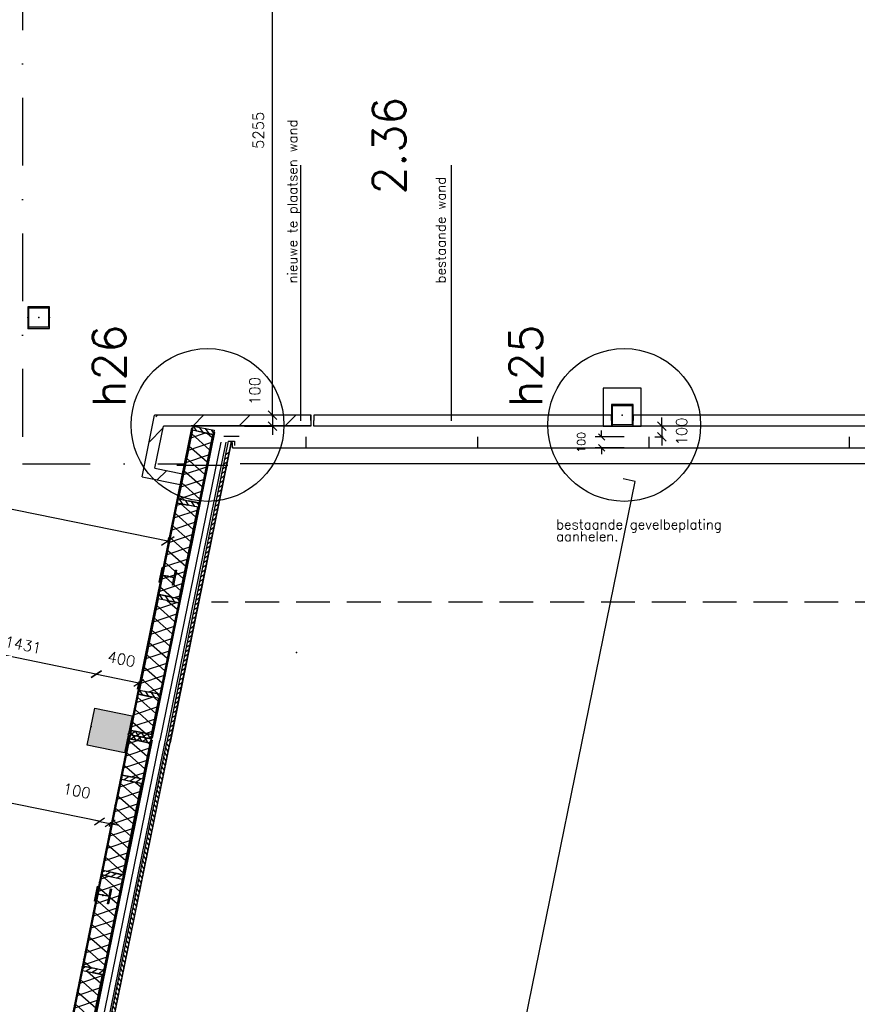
# Model space of a CAD drawing. Extents: x 7198 to 172353, y -998 to 131648.
# Tile 19 of 66: x 29808 to 37532, y 27014 to 36095. Entities that reach past the tile are written whole.
import ezdxf

# ---------------------------------------------------------------- set-up
doc = ezdxf.new("R2010")
doc.units = 0
doc.header["$LTSCALE"] = 50
doc.header["$MEASUREMENT"] = 0
doc.header["$PDSIZE"] = -1
for name, pattern in [('DASHDOT', [25, 12.5, -6.25, 0, -6.25]), ('DD1', [2.66667, 1.66667, -0.5, 0, -0.5]), ('HIDDEN', [9.375, 6.25, -3.125]), ('HIDDEN2', [0.1875, 0.125, -0.0625])]:
    doc.linetypes.add(name, pattern=pattern)
doc.layers.get('0').update_dxf_attribs({"linetype": 'CONTINUOUS'})
doc.layers.get('DEFPOINTS').update_dxf_attribs({"linetype": 'CONTINUOUS'})
for name, color, linetype in [('_BESTAAND_ONGEWIJZIGD', 8, 'CONTINUOUS'), ('_DETAILNUMMERS', 4, 'CONTINUOUS'), ('_DETAILNUMMERSTEKST', 4, 'CONTINUOUS'), ('A--01A1_ACEER', 1, 'CONTINUOUS'), ('A--A21--_F-23-', 9, 'CONTINUOUS'), ('A--A22--_F123-', 9, 'CONTINUOUS'), ('A--A25--_F-2--', 9, 'CONTINUOUS'), ('A--A28--_F-2--', 7, 'CONTINUOUS'), ('A--A28--_F12--', 7, 'CONTINUOUS'), ('A--A31--_F-2--', 9, 'CONTINUOUS'), ('A--A42--_F-23-', 9, 'CONTINUOUS'), ('A--L21--', 3, 'CONTINUOUS'), ('A--L21--_F-2--', 7, 'CONTINUOUS'), ('A--L21A1_BUITENWAND', 1, 'CONTINUOUS'), ('A--L22--_F-2--', 7, 'CONTINUOUS'), ('A--L22A2_BINNENWAND', 2, 'CONTINUOUS'), ('A--L22AC1_BINNENWAND', 1, 'HIDDEN2'), ('A--L25--', 7, 'CONTINUOUS'), ('A--L25--_F-23-', 7, 'CONTINUOUS'), ('A--L28--', 7, 'CONTINUOUS'), ('A--L28--_F-2--', 7, 'CONTINUOUS'), ('A--L28--_F12--', 7, 'CONTINUOUS'), ('A--L42--', 7, 'CONTINUOUS'), ('A--L42--_F-23-', 7, 'CONTINUOUS'), ('A--M$1A-_F123-', 1, 'CONTINUOUS'), ('A--T$1A-_F123-_RNR', 4, 'CONTINUOUS'), ('STRAMIEN', 1, 'DD1'), ('TEKST_KOZIJNMERK', 2, 'CONTINUOUS'), ('X--LR---_CP', 7, 'CONTINUOUS')]:
    doc.layers.add(name, color=color, linetype=linetype)
doc.layers.add('bruto vloeroppervlak', color=3, linetype='CONTINUOUS', plot=False)
doc.styles.add('ALFA-0_25', font='ROMANS')
doc.styles.add('B-01', font='SIMPLEX.SHX', dxfattribs={"width": 0.8, "height": 4.5})
doc.styles.add('HIEMSTRA', font='romans.shx')
doc.dimstyles.get("Standard").update_dxf_attribs({"dimscale": 40, "dimtxt": 2.5, "dimasz": 2, "dimexe": 0.3, "dimexo": 0.3, "dimgap": 2, "dimtad": 1, "dimdec": 0, "dimzin": 0, "dimdsep": 46, "dimtxsty": 'HIEMSTRA', "dimblk1": 'OBLIQUE', "dimblk2": 'OBLIQUE', "dimsah": 1, "dimcen": -0.09, "dimdle": 0.3, "dimse1": 1, "dimclrd": 2, "dimclre": 2, "dimclrt": 3, "dimadec": 0, "dimazin": 0, "dimtfac": 1, "dimtdec": 4, "dimtofl": 0, "dimtmove": 2, "dimatfit": 3, "dimldrblk": 'OBLIQUE', "dimfxl": 1, "dimtvp": 625, "dimtolj": 1, "dimtzin": 0, "dimarcsym": 0})
doc.dimstyles.new('STANDARD$0', dxfattribs={"dimscale": 50, "dimtxt": 2.5, "dimasz": 2, "dimexe": 2, "dimexo": 0, "dimgap": 2, "dimtad": 1, "dimdec": 0, "dimzin": 0, "dimdsep": 46, "dimtxsty": 'ALFA-0_25', "dimblk1": 'OBLIQUE', "dimblk2": 'OBLIQUE', "dimsah": 1, "dimcen": -3, "dimdle": 2, "dimclrd": 1, "dimclre": 1, "dimclrt": 2, "dimadec": 0, "dimazin": 0, "dimtfac": 0.666667, "dimtofl": 0, "dimtmove": 2, "dimatfit": 3, "dimldrblk": 'OBLIQUE', "dimfxl": 1, "dimtvp": 0.833333, "dimtolj": 1, "dimtzin": 0, "dimarcsym": 0})
pattern_1 = [(45, (-30994.87, -31918.16), (-212.132, 212.132), [])]
pattern_2 = [(138.49, (48.99, -9.98), (-66.275, -74.884), []), (198.49, (48.99, -9.98), (31.714, -94.838), [])]

# ---------------------------------------------------------------- blocks, each defined once
blk = doc.blocks.new('*U853')
at = {"layer": 'A--L21--', "color": 8, "linetype": 'Continuous'}
for points in [[(-50, 50), (-50, 50), (-3617.6, 50), (-3617.6, 0)], [(0, -50), (0, -50), (-3617.6, -50), (-3617.6, 0)]]:
    blk.add_lwpolyline(points, dxfattribs=at)
blk = doc.blocks.new('_OBLIQUE')
at = {"color": 0, "linetype": 'ByBlock'}
blk.add_line((-0.5, -0.5), (0.5, 0.5), dxfattribs=at)
blk = doc.blocks.new('*D61')
at = {"layer": 'A--M$1A-_F123-', "color": 2, "linetype": 'Continuous', "lineweight": -2, "transparency": 16777216}
for p, q in [((29038.1, 29979.5), (29114.8, 30355.9)), ((30526.3, 30056.2), (29100.7, 30346.6))]:
    blk.add_line(p, q, dxfattribs=at)
at = {"layer": 'DEFPOINTS', "color": 0, "linetype": 'Continuous', "transparency": 16777216}
for p in [(29112.4, 30344.2), (29035.7, 29967.7), (30437.9, 29682.1)]:
    blk.add_point(p, dxfattribs=at)
at = {"layer": 'A--M$1A-_F123-', "color": 2, "linetype": 'Continuous', "lineweight": -2, "transparency": 16777216, "xscale": 80, "yscale": 80, "zscale": 80}
for p, rotation in [((29112.4, 30344.2), 168.4862903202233), ((30514.6, 30058.6), 348.4862903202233)]:
    blk.add_blockref('_OBLIQUE', p, dxfattribs=dict(at, rotation=rotation))
at = {"layer": 'A--M$1A-_F123-', "color": 3, "linetype": 'Continuous', "transparency": 16777216, "insert": (29839.5, 30328.7), "char_height": 100, "attachment_point": 5, "rotation": 348.48629, "style": 'HIEMSTRA'}
blk.add_mtext('\\A1;1431', dxfattribs=at)
blk = doc.blocks.new('*D69')
at = {"layer": 'A--M$1A-_F123-', "color": 2, "linetype": 'Continuous', "lineweight": -2, "transparency": 16777216}
for p, q in [((28773.8, 28681.8), (28850.5, 29058.3)), ((30556, 28698.6), (28836.3, 29048.9))]:
    blk.add_line(p, q, dxfattribs=at)
at = {"layer": 'DEFPOINTS', "color": 0, "linetype": 'Continuous', "transparency": 16777216}
for p in [(28848.1, 29046.5), (28771.4, 28670.1), (30467.5, 28324.6)]:
    blk.add_point(p, dxfattribs=at)
at = {"layer": 'A--M$1A-_F123-', "color": 2, "linetype": 'Continuous', "lineweight": -2, "transparency": 16777216, "xscale": 80, "yscale": 80, "zscale": 80}
for p, rotation in [((28848.1, 29046.5), 168.4862903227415), ((30544.2, 28701), 348.4862903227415)]:
    blk.add_blockref('_OBLIQUE', p, dxfattribs=dict(at, rotation=rotation))
at = {"layer": 'A--M$1A-_F123-', "color": 3, "linetype": 'Continuous', "transparency": 16777216, "insert": (29553.2, 29148.4), "char_height": 100, "attachment_point": 5, "rotation": 348.48629, "style": 'HIEMSTRA'}
blk.add_mtext('\\A1;1731', dxfattribs=at)
blk = doc.blocks.new('Q020593-')
at = {"layer": 'A--A28--_F-2--', "color": 3, "linetype": 'Continuous'}
for points in [[(-90, 90.1), (-100, -99.9), (-100, 100.1)], [(-90, 90.1), (-100, 100.1), (100, 100.1)], [(100, 100.1), (90, 90.1), (-90, 90.1)], [(100, 100.1), (100, -99.9), (90, 90.1)], [(-90, 90.1), (-90, -89.9), (-100, -99.9)], [(100, -99.9), (90, -89.9), (90, 90.1)], [(100, -99.9), (-100, -99.9), (-90, -89.9)], [(100, -99.9), (-90, -89.9), (90, -89.9)]]:
    blk.add_solid(points, dxfattribs=at)
at = {"layer": 'A--L28--_F-2--', "color": 3, "linetype": 'Continuous'}
blk.add_lwpolyline([(-100, -99.9), (-90, -89.9), (-90, 90.1), (90, 90.1), (90, -89.9), (-90, -89.9), (-100, -99.9), (100, -99.9), (100, 100.1), (-100, 100.1)], close=True, dxfattribs=at)
at = {"layer": 'X--LR---_CP', "color": 4, "linetype": 'Continuous'}
for p in [(-100, 0.1), (0, 0), (100, 0.1)]:
    blk.add_point(p, dxfattribs=at)
blk = doc.blocks.new('*D86')
at = {"color": 2, "linetype": 'ByBlock', "transparency": 16777216}
for p, q in [((30544.2, 28701), (30465.8, 28717)), ((30544.2, 28701), (30642.2, 28681)), ((30636.4, 28652.7), (30644.6, 28692.8)), ((30642.2, 28681), (30720.6, 28665.1))]:
    blk.add_line(p, q, dxfattribs=at)
at = {"layer": 'DEFPOINTS', "color": 0, "linetype": 'ByBlock', "transparency": 16777216}
for p in [(30536, 28660.9), (30634, 28640.9), (30642.2, 28681)]:
    blk.add_point(p, dxfattribs=at)
at = {"color": 2, "linetype": 'ByBlock', "transparency": 16777216, "xscale": 80, "yscale": 80, "zscale": 80}
for p, rotation in [((30544.2, 28701), 348.4862903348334), ((30642.2, 28681), 168.4862903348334)]:
    blk.add_blockref('_OBLIQUE', p, dxfattribs=dict(at, rotation=rotation))
at = {"color": 3, "linetype": 'ByBlock', "transparency": 16777216, "insert": (30334.4, 28982.2), "char_height": 100, "attachment_point": 5, "rotation": 348.48629, "style": 'HIEMSTRA'}
blk.add_mtext('\\A1;100', dxfattribs=at)
blk = doc.blocks.new('*D89')
at = {"color": 2, "linetype": 'ByBlock', "transparency": 16777216}
for p, q in [((30502.8, 30060.9), (30906.5, 29978.7)), ((30894.5, 29919.7), (30908.9, 29990.5))]:
    blk.add_line(p, q, dxfattribs=at)
at = {"layer": 'DEFPOINTS', "color": 0, "linetype": 'ByBlock', "transparency": 16777216}
for p in [(30500.2, 29987.8), (30906.5, 29978.7), (30892.1, 29908)]:
    blk.add_point(p, dxfattribs=at)
at = {"color": 2, "linetype": 'ByBlock', "transparency": 16777216, "xscale": 80, "yscale": 80, "zscale": 80}
for p, rotation in [((30514.6, 30058.6), 168.4862903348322), ((30906.5, 29978.7), 348.4862903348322)]:
    blk.add_blockref('_OBLIQUE', p, dxfattribs=dict(at, rotation=rotation))
at = {"color": 3, "linetype": 'ByBlock', "transparency": 16777216, "insert": (30746.9, 30197), "char_height": 100, "attachment_point": 5, "rotation": 348.48629, "style": 'HIEMSTRA'}
blk.add_mtext('\\A1;400', dxfattribs=at)
blk = doc.blocks.new('*D91')
at = {"color": 2, "linetype": 'ByBlock', "transparency": 16777216}
for p, q in [((32139.1, 32446.9), (32139.1, 32526.9)), ((32139.1, 32446.9), (32139.1, 32346.9)), ((31880.6, 32346.9), (32151.1, 32346.9)), ((32139.1, 32346.9), (32139.1, 32266.9))]:
    blk.add_line(p, q, dxfattribs=at)
at = {"layer": 'DEFPOINTS', "color": 0, "linetype": 'ByBlock', "transparency": 16777216}
for p in [(31868.6, 32446.9), (31868.6, 32346.9), (32139.1, 32346.9)]:
    blk.add_point(p, dxfattribs=at)
at = {"color": 2, "linetype": 'ByBlock', "transparency": 16777216, "xscale": 80, "yscale": 80, "zscale": 80}
for p, rotation in [((32139.1, 32446.9), 270), ((32139.1, 32346.9), 90)]:
    blk.add_blockref('_OBLIQUE', p, dxfattribs=dict(at, rotation=rotation))
at = {"color": 3, "linetype": 'ByBlock', "transparency": 16777216, "insert": (31976.6, 32670), "char_height": 100, "attachment_point": 5, "rotation": 90, "style": 'HIEMSTRA'}
blk.add_mtext('\\A1;100', dxfattribs=at)
blk = doc.blocks.new('*D106')
at = {"layer": 'A--M$1A-_F123-', "color": 2, "lineweight": -2, "transparency": 16777216}
for p, q in [((24767.7, 32593.6), (31188.4, 31285.7)), ((31180.2, 31320.4), (31170.7, 31274))]:
    blk.add_line(p, q, dxfattribs=at)
at = {"layer": 'DEFPOINTS', "color": 0, "transparency": 16777216}
for p in [(24791.8, 32637.1), (31183.2, 31335.1), (31173.7, 31288.7)]:
    blk.add_point(p, dxfattribs=at)
at = {"layer": 'A--M$1A-_F123-', "color": 2, "lineweight": -2, "transparency": 16777216, "xscale": 100, "yscale": 100, "zscale": 100}
for p, rotation in [((24782.4, 32590.6), 168.4861995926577), ((31173.7, 31288.7), 348.4861995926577)]:
    blk.add_blockref('_OBLIQUE', p, dxfattribs=dict(at, rotation=rotation))
at = {"layer": 'A--M$1A-_F123-', "color": 3, "transparency": 16777216, "insert": (28010.5, 32098.9), "char_height": 125, "attachment_point": 5, "rotation": 348.4862, "style": 'HIEMSTRA'}
blk.add_mtext('\\A1;6523', dxfattribs=at)
blk = doc.blocks.new('*D107')
at = {"color": 2, "linetype": 'ByBlock', "transparency": 16777216}
for p, q in [((32210.8, 37701.9), (32127.1, 37701.9)), ((32139.1, 32434.9), (32139.1, 37713.9))]:
    blk.add_line(p, q, dxfattribs=at)
at = {"layer": 'DEFPOINTS', "color": 0, "linetype": 'ByBlock', "transparency": 16777216}
for p in [(32139.1, 37701.9), (32222.8, 37701.9), (32222.8, 32446.9)]:
    blk.add_point(p, dxfattribs=at)
at = {"color": 2, "linetype": 'ByBlock', "transparency": 16777216, "xscale": 80, "yscale": 80, "zscale": 80}
for p, rotation in [((32139.1, 37701.9), 90), ((32139.1, 32446.9), 270)]:
    blk.add_blockref('_OBLIQUE', p, dxfattribs=dict(at, rotation=rotation))
at = {"color": 3, "linetype": 'ByBlock', "transparency": 16777216, "insert": (32009.1, 35074.4), "char_height": 100, "attachment_point": 5, "rotation": 90, "style": 'HIEMSTRA'}
blk.add_mtext('\\A1;5255', dxfattribs=at)
blk = doc.blocks.new('*U805')
at = {"layer": 'A--A22--_F123-', "linetype": 'Continuous'}
h = blk.add_hatch(dxfattribs=at)
h.set_pattern_fill('ALFALINE', color=256, scale=300, style=0)
h.set_pattern_definition([(45, (-32491, -32396.92), (-212.132, 212.132), [])])
h.paths.add_polyline_path([(0, 0), (0, -50), (-1357.8, -50), (-1398.6, 0), (-1439.4, 50), (0, 50)])
at = {"layer": 'A--L22--_F-2--', "color": 3, "linetype": 'Continuous'}
for points in [[(0, 0), (0, 50), (-1439.4, 50), (-1439.4, 50)], [(0, 0), (0, -50), (-1357.8, -50), (-1357.8, -50)]]:
    blk.add_lwpolyline(points, dxfattribs=at)
blk = doc.blocks.new('*U804')
at = {"layer": 'A--A22--_F123-', "linetype": 'Continuous'}
h = blk.add_hatch(dxfattribs=at)
h.set_pattern_fill('ALFALINE', color=256, scale=300, style=0)
h.set_pattern_definition(pattern_1)
h.paths.add_polyline_path([(0, 0), (-59, -39), (56.7, 528.8), (97.5, 478.8), (138.4, 428.8), (59, 39)])
at = {"layer": 'A--L22--_F-2--', "color": 3, "linetype": 'Continuous'}
for points in [[(-59, -39), (-59, -39), (56.7, 528.8), (56.7, 528.8)], [(59, 39), (59, 39), (138.4, 428.8), (138.4, 428.8)]]:
    blk.add_lwpolyline(points, dxfattribs=at)
blk = doc.blocks.new('*U791')
at = {"layer": 'A--L21--', "color": 8, "linetype": 'Continuous'}
for points in [[(0, 0), (0, 50), (-2745.6, 50), (-2745.6, 0)], [(0, 0), (0, -50), (-2745.6, -50), (-2745.6, 0)]]:
    blk.add_lwpolyline(points, dxfattribs=at)
blk = doc.blocks.new('Q020437-')
at = {"layer": 'A--A28--_F12--', "color": 8}
for points in [[(-175, -175), (-175, 175), (175, 175)], [(-175, -175), (175, 175), (175, -175)]]:
    blk.add_solid(points, dxfattribs=at)
at = {"layer": 'A--L28--_F12--', "color": 3, "linetype": 'Continuous'}
blk.add_lwpolyline([(-175, -175), (-175, 175), (175, 175), (175, -175)], close=True, dxfattribs=at)
at = {"layer": 'X--LR---_CP'}
for p in [(-175, 0), (-175, 0), (175, 0)]:
    blk.add_point(p, dxfattribs=at)
blk = doc.blocks.new('*D163')
at = {"color": 2, "linetype": 'ByBlock', "transparency": 16777216}
for p, q in [((35730.4, 32346.8), (35730.4, 32426.8)), ((35730.4, 32346.8), (35730.4, 32246.9)), ((35665.3, 32246.9), (35742.4, 32246.9)), ((35730.4, 32246.9), (35730.4, 32166.9))]:
    blk.add_line(p, q, dxfattribs=at)
at = {"layer": 'DEFPOINTS', "color": 0, "linetype": 'ByBlock', "transparency": 16777216}
for p in [(35653.3, 32346.8), (35653.3, 32246.9), (35730.4, 32246.9)]:
    blk.add_point(p, dxfattribs=at)
at = {"color": 2, "linetype": 'ByBlock', "transparency": 16777216, "xscale": 80, "yscale": 80, "zscale": 80}
for p, rotation in [((35730.4, 32346.8), 270), ((35730.4, 32246.9), 90)]:
    blk.add_blockref('_OBLIQUE', p, dxfattribs=dict(at, rotation=rotation))
at = {"color": 3, "linetype": 'ByBlock', "transparency": 16777216, "insert": (35912.4, 32296.8), "char_height": 100, "attachment_point": 5, "rotation": 90, "style": 'HIEMSTRA'}
blk.add_mtext('\\A1;100', dxfattribs=at)
blk = doc.blocks.new('Q020490-')
at = {"layer": 'A--A28--_F-2--', "color": 3, "linetype": 'Continuous'}
for points in [[(-2.75, 58), (-70, 66.5), (70, 66.5)], [(-2.75, 58), (-70, 58), (-70, 66.5)], [(-2.75, 58), (70, 66.5), (70, 58)], [(2.75, -58), (-2.75, -58), (-2.75, 58)], [(-2.75, 58), (2.75, 58), (2.75, -58)], [(-2.75, 58), (70, 58), (2.75, 58)], [(70, -66.5), (-70, -58), (-2.75, -58)], [(70, -66.5), (-70, -66.5), (-70, -58)], [(2.75, -58), (70, -66.5), (-2.75, -58)], [(2.75, -58), (70, -58), (70, -66.5)]]:
    blk.add_solid(points, dxfattribs=at)
at = {"layer": 'A--L28--_F-2--', "color": 3, "linetype": 'Continuous'}
blk.add_lwpolyline([(70, -66.5), (-70, -66.5), (-70, -58), (-2.75, -58), (-2.75, 58), (-70, 58), (-70, 66.5), (70, 66.5), (70, 58), (2.75, 58), (2.75, -58), (70, -58)], close=True, dxfattribs=at)
at = {"layer": 'X--LR---_CP', "color": 2, "linetype": 'Continuous'}
for p in [(-2.75, 0), (0, 0), (2.75, 0)]:
    blk.add_point(p, dxfattribs=at)
blk = doc.blocks.new('*U727')
at = {"layer": 'A--A42--_F-23-', "linetype": 'Continuous'}
h = blk.add_hatch(dxfattribs=at)
h.set_pattern_fill('ALFALINE', color=256, scale=40, style=0)
h.set_pattern_definition([(45, (-31023.915, -29450.602), (-28.28427, 28.28427), [])])
h.paths.add_polyline_path([(0, 0), (4.9, -1), (-789.3, -3901.2), (-794.2, -3900.2), (-799.1, -3899.2), (-4.9, 1)])
at = {"layer": 'A--L42--_F-23-', "color": 2, "linetype": 'Continuous'}
for points in [[(0, 0), (-4.9, 1), (-799.1, -3899.2), (-794.2, -3900.2)], [(0, 0), (4.9, -1), (-789.3, -3901.2), (-794.2, -3900.2)]]:
    blk.add_lwpolyline(points, dxfattribs=at)
blk = doc.blocks.new('*U726')
at = {"layer": 'A--A42--_F-23-', "linetype": 'Continuous'}
h = blk.add_hatch(dxfattribs=at)
h.set_pattern_fill('ALFALINE', color=256, scale=40, style=0)
h.set_pattern_definition([(45, (-30822.028, -29491.56), (-28.28427, 28.28427), [])])
h.paths.add_polyline_path([(0, 0), (4.9, -1), (-789.3, -3900.9), (-794.2, -3899.9), (-799.1, -3898.9), (-4.9, 1)])
at = {"layer": 'A--L42--_F-23-', "color": 2, "linetype": 'Continuous'}
for points in [[(0, 0), (-4.9, 1), (-799.1, -3898.9), (-794.2, -3899.9)], [(0, 0), (4.9, -1), (-789.3, -3900.9), (-794.2, -3899.9)]]:
    blk.add_lwpolyline(points, dxfattribs=at)
blk = doc.blocks.new('NH40_196')
at = {"layer": 'A--A25--_F-2--'}
h = blk.add_hatch(dxfattribs=at)
h.set_pattern_fill('ALFALINE', color=256, scale=40, style=0, pattern_type=2)
h.set_pattern_definition([(45, (-6, 0), (-28.284, 28.284), [])])
h.paths.add_polyline_path([(0, 0), (0, 196), (40, 196), (40, 0)])
at = {"layer": 'A--L25--_F-23-', "color": 2, "linetype": 'Continuous'}
blk.add_lwpolyline([(0, 0), (0, 196), (40, 196), (40, 0)], close=True, dxfattribs=at)
at = {"layer": 'X--LR---_CP'}
for p in [(0, 0), (0, 0), (40, 0)]:
    blk.add_point(p, dxfattribs=at)
blk = doc.blocks.new('*U725')
at = {"layer": 'A--A21--_F-23-', "linetype": 'Continuous'}
h = blk.add_hatch(dxfattribs=at)
h.set_pattern_fill('ALFAISO', color=256, scale=100, angle=78.49, style=0)
h.set_pattern_definition(pattern_2)
h.paths.add_polyline_path([(0, 0), (-93.1, 19), (78.5, 861.7), (171.6, 842.7), (264.7, 823.7), (93.1, -19)])
at = {"layer": 'A--L21--_F-2--', "color": 2, "linetype": 'Continuous'}
for points in [[(0, 0), (-93.1, 19), (78.5, 861.7), (171.6, 842.7)], [(0, 0), (93.1, -19), (264.7, 823.7), (171.6, 842.7)]]:
    blk.add_lwpolyline(points, dxfattribs=at)
blk = doc.blocks.new('*U724')
at = {"layer": 'A--A21--_F-23-', "linetype": 'Continuous'}
h = blk.add_hatch(dxfattribs=at)
h.set_pattern_fill('ALFAISO', color=256, scale=100, angle=258.49, style=0)
h.set_pattern_definition([(318.49, (-48.99, 9.98), (66.275, 74.884), []), (18.49, (-48.99, 9.98), (-31.714, 94.838), [])])
h.paths.add_polyline_path([(0, 0), (93.1, -19), (-78.5, -861.7), (-171.6, -842.7), (-264.7, -823.7), (-93.1, 19)])
at = {"layer": 'A--L21--_F-2--', "color": 2, "linetype": 'Continuous'}
for points in [[(0, 0), (-93.1, 19), (-264.7, -823.7), (-171.6, -842.7)], [(0, 0), (93.1, -19), (-78.5, -861.7), (-171.6, -842.7)]]:
    blk.add_lwpolyline(points, dxfattribs=at)
blk = doc.blocks.new('*U722')
at = {"layer": 'A--A21--_F-23-', "linetype": 'Continuous'}
h = blk.add_hatch(dxfattribs=at)
h.set_pattern_fill('ALFAISO', color=256, scale=100, angle=258.49567, style=0)
h.set_pattern_definition([(318.496, (-49, 9.97), (66.268, 74.89), []), (18.496, (-49, 9.97), (-31.723, 94.835), [])])
h.paths.add_polyline_path([(0, 0), (93.1, -18.9), (25.3, -352.1), (-67.8, -333.2), (-160.9, -314.2), (-93.1, 18.9)])
at = {"layer": 'A--L21--_F-2--', "color": 2, "linetype": 'Continuous'}
for points in [[(0, 0), (-93.1, 18.9), (-160.9, -314.2), (-67.8, -333.2)], [(0, 0), (93.1, -18.9), (25.3, -352.1), (-67.8, -333.2)]]:
    blk.add_lwpolyline(points, dxfattribs=at)
blk = doc.blocks.new('*U721')
at = {"layer": 'A--A21--_F-23-', "linetype": 'Continuous'}
h = blk.add_hatch(dxfattribs=at)
h.set_pattern_fill('ALFAISO', color=256, scale=100, angle=78.49, style=0)
h.set_pattern_definition(pattern_2)
h.paths.add_polyline_path([(0, 0), (-93.1, 19), (78.5, 861.7), (171.6, 842.7), (264.7, 823.7), (93.1, -19)])
at = {"layer": 'A--L21--_F-2--', "color": 2, "linetype": 'Continuous'}
for points in [[(0, 0), (-93.1, 19), (78.5, 861.7), (171.6, 842.7)], [(0, 0), (93.1, -19), (264.7, 823.7), (171.6, 842.7)]]:
    blk.add_lwpolyline(points, dxfattribs=at)
blk = doc.blocks.new('*U717')
at = {"layer": 'A--A21--_F-23-', "linetype": 'Continuous'}
h = blk.add_hatch(dxfattribs=at)
h.set_pattern_fill('ALFAISO', color=256, scale=100, angle=258.48258, style=0)
h.set_pattern_definition([(318.483, (-48.99, 9.98), (66.285, 74.875), []), (18.483, (-48.99, 9.98), (-31.702, 94.842), [])])
h.paths.add_polyline_path([(0, 0), (93.1, -19), (-35.7, -651), (-128.8, -632), (-221.9, -613.1), (-93.1, 19)])
at = {"layer": 'A--L21--_F-2--', "color": 2, "linetype": 'Continuous'}
for points in [[(0, 0), (-93.1, 19), (-221.9, -613.1), (-128.8, -632)], [(0, 0), (93.1, -19), (-35.7, -651), (-128.8, -632)]]:
    blk.add_lwpolyline(points, dxfattribs=at)
blk = doc.blocks.new('*U716')
at = {"layer": 'A--A21--_F-23-', "linetype": 'Continuous'}
h = blk.add_hatch(dxfattribs=at)
h.set_pattern_fill('ALFAISO', color=256, scale=100, angle=78.48258, style=0)
h.set_pattern_definition([(138.483, (48.99, -9.98), (-66.285, -74.875), []), (198.483, (48.99, -9.98), (31.702, -94.842), [])])
h.paths.add_polyline_path([(0, 0), (-93.1, 19), (78.6, 861.7), (171.7, 842.7), (264.8, 823.7), (93.1, -19)])
at = {"layer": 'A--L21--_F-2--', "color": 2, "linetype": 'Continuous'}
for points in [[(0, 0), (-93.1, 19), (78.6, 861.7), (171.7, 842.7)], [(0, 0), (93.1, -19), (264.8, 823.7), (171.7, 842.7)]]:
    blk.add_lwpolyline(points, dxfattribs=at)
blk = doc.blocks.new('*U715')
at = {"layer": 'A--A21--_F-23-', "linetype": 'Continuous'}
h = blk.add_hatch(dxfattribs=at)
h.set_pattern_fill('ALFAISO', color=256, scale=100, angle=78.47691, style=0)
h.set_pattern_definition([(138.477, (48.99, -9.99), (-66.292, -74.87), []), (198.477, (48.99, -9.99), (31.692, -94.845), [])])
h.paths.add_polyline_path([(0, 0), (-93.1, 19), (-25.2, 352.1), (67.9, 333.1), (161, 314.2), (93.1, -19)])
at = {"layer": 'A--L21--_F-2--', "color": 2, "linetype": 'Continuous'}
for points in [[(0, 0), (-93.1, 19), (-25.2, 352.1), (67.9, 333.1)], [(0, 0), (93.1, -19), (161, 314.2), (67.9, 333.1)]]:
    blk.add_lwpolyline(points, dxfattribs=at)
blk = doc.blocks.new('*U714')
at = {"layer": 'A--A21--_F-23-', "linetype": 'Continuous'}
h = blk.add_hatch(dxfattribs=at)
h.set_pattern_fill('ALFAISO', color=256, scale=100, angle=258.48258, style=0)
h.set_pattern_definition([(318.483, (-48.99, 9.98), (66.285, 74.875), []), (18.483, (-48.99, 9.98), (-31.702, 94.842), [])])
h.paths.add_polyline_path([(0, 0), (93.1, -19), (-78.6, -861.7), (-171.7, -842.7), (-264.8, -823.7), (-93.1, 19)])
at = {"layer": 'A--L21--_F-2--', "color": 2, "linetype": 'Continuous'}
for points in [[(0, 0), (-93.1, 19), (-264.8, -823.7), (-171.7, -842.7)], [(0, 0), (93.1, -19), (-78.6, -861.7), (-171.7, -842.7)]]:
    blk.add_lwpolyline(points, dxfattribs=at)
blk = doc.blocks.new('*U713')
at = {"layer": 'A--A42--_F-23-', "linetype": 'Continuous'}
h = blk.add_hatch(dxfattribs=at)
h.set_pattern_fill('ALFALINE', color=256, scale=40, style=0)
h.set_pattern_definition([(45, (-31027.86, -29469.965), (-28.28427, 28.28427), [])])
h.paths.add_polyline_path([(0, 0), (-4.9, 1), (569.2, 2818.2), (574.1, 2817.2), (579, 2816.2), (4.9, -1)])
at = {"layer": 'A--L42--_F-23-', "color": 2, "linetype": 'Continuous'}
for points in [[(0, 0), (-4.9, 1), (569.2, 2818.2), (574.1, 2817.2)], [(0, 0), (4.9, -1), (579, 2816.2), (574.1, 2817.2)]]:
    blk.add_lwpolyline(points, dxfattribs=at)
blk = doc.blocks.new('*U712')
at = {"layer": 'A--A42--_F-23-', "linetype": 'Continuous'}
h = blk.add_hatch(dxfattribs=at)
h.set_pattern_fill('ALFALINE', color=256, scale=40, style=0)
h.set_pattern_definition([(45, (-30826.037, -29511.244), (-28.28427, 28.28427), [])])
h.paths.add_polyline_path([(0, 0), (-4.9, 1), (569.1, 2817.9), (574, 2816.9), (578.9, 2816), (4.9, -1)])
at = {"layer": 'A--L42--_F-23-', "color": 2, "linetype": 'Continuous'}
for points in [[(0, 0), (-4.9, 1), (569.1, 2817.9), (574, 2816.9)], [(0, 0), (4.9, -1), (578.9, 2816), (574, 2816.9)]]:
    blk.add_lwpolyline(points, dxfattribs=at)
blk = doc.blocks.new('*D497')
at = {"layer": 'A--M$1A-_F123-', "color": 1, "lineweight": -2, "transparency": 16777216}
for p, q in [((35381.1, 32246), (35113.6, 32246)), ((35173.6, 32246), (35173.6, 32306)), ((35381.1, 32146), (35113.6, 32146)), ((35173.6, 32146), (35173.6, 32086))]:
    blk.add_line(p, q, dxfattribs=at)
at = {"layer": 'DEFPOINTS', "color": 0, "transparency": 16777216}
for p in [(35173.6, 32246), (35381.1, 32246), (35381.1, 32146)]:
    blk.add_point(p, dxfattribs=at)
at = {"layer": 'A--M$1A-_F123-', "color": 1, "lineweight": -2, "transparency": 16777216, "xscale": 60, "yscale": 60, "zscale": 60}
for p, rotation in [((35173.6, 32246), 270), ((35173.6, 32146), 90)]:
    blk.add_blockref('_OBLIQUE', p, dxfattribs=dict(at, rotation=rotation))
at = {"layer": 'A--M$1A-_F123-', "color": 2, "transparency": 16777216, "insert": (34986.1, 32196), "char_height": 75, "attachment_point": 5, "rotation": 90, "style": 'ALFA-0_25'}
blk.add_mtext('\\A1;100', dxfattribs=at)
blk = doc.blocks.new('*U528')
at = {"layer": 'A--A22--_F123-', "linetype": 'Continuous'}
h = blk.add_hatch(dxfattribs=at)
h.set_pattern_fill('ALFALINE', color=256, scale=300, style=0)
h.set_pattern_definition(pattern_1)
h.paths.add_polyline_path([(0, 0), (-59, -39), (293.9, -110.9), (303.9, -61.9), (313.9, -12.9), (59, 39)])
at = {"layer": 'A--L22--_F-2--', "color": 3, "linetype": 'Continuous'}
for points in [[(59, 39), (59, 39), (313.9, -12.9), (303.9, -61.9)], [(-59, -39), (-59, -39), (293.9, -110.9), (303.9, -61.9)]]:
    blk.add_lwpolyline(points, dxfattribs=at)

msp = doc.modelspace()

# ---------------------------------------------------------------- hatches: boundary and pattern name
at = {"layer": 'A--01A1_ACEER', "linetype": 'Continuous'}
h = msp.add_hatch(dxfattribs=at)
h.set_pattern_fill('ANSI31', color=256, scale=250, angle=78.49, style=0)
h.set_pattern_definition([(213.48258, (33713.812, 66945.33), (-17.240107, 26.064175), [])])
h.paths.add_polyline_path([(31715.3, 32132.3), (31165, 29431.9), (31194.4, 29425.9), (31744.7, 32126.3)])
h = msp.add_hatch(dxfattribs=at)
h.set_pattern_fill('ANSI31', color=256, scale=250, angle=78.49, style=0)
h.set_pattern_definition([(123.49, (18836.53, -6089.41), (-26.061942, -17.243482), [])])
h.paths.add_polyline_path([(30366.9, 25512.3), (31165, 29431.9), (31194.4, 29425.9), (30396.3, 25506.3)])

# ---------------------------------------------------------------- linework, layer by layer
at = {"linetype": 'Continuous'}
msp.add_lwpolyline([(35189.6, 32346.8), (35539.6, 32346.8), (35539.6, 32696.8), (35189.6, 32696.8)], close=True, dxfattribs=at)
at = {"layer": '_BESTAAND_ONGEWIJZIGD', "linetype": 'HIDDEN'}
msp.add_lwpolyline([(71512, 34947.1), (72512, 34947.1), (72512, 31722.5), (72512, 30722.5), (31577, 30722.5)], dxfattribs=at)
at = {"layer": '_DETAILNUMMERS'}
for centre in [(31540, 32356.8), (35382, 32356.8)]:
    msp.add_circle(centre, 704.5, dxfattribs=at)
at = {"layer": 'A--01A1_ACEER', "linetype": 'Continuous'}
msp.add_line((31726.6, 31982.1), (31258.2, 31982.1), dxfattribs=at)
at = {"layer": 'A--A31--_F-2--'}
msp.add_point((32361.4, 30256.9), dxfattribs=at)
at = {"layer": 'A--L21--'}
for p, q in [((31730.3, 32206, 0), (31165, 29431.9, 0)), ((31760.9, 32206, 0), (31194.4, 29425.9, 0)), ((31730.3, 32206, 0), (31790, 32206, 0)), ((31790, 32206, 0), (31790, 32166.3, 0)), ((30366.9, 25512.3), (31165, 29431.9)), ((30396.3, 25506.3), (31194.4, 29425.9))]:
    msp.add_line(p, q, dxfattribs=at)
at = {"layer": 'A--L21A1_BUITENWAND', "linetype": 'Continuous'}
msp.add_line((43982, 31997.6), (31840, 31997.6), dxfattribs=at)
at = {"layer": 'A--L21A1_BUITENWAND'}
msp.add_lwpolyline([(30619, 26308.3), (34207.5, 25577.5), (35483.1, 31836.1), (35373.3, 31858.5)], dxfattribs=at)
at = {"layer": 'A--L22A2_BINNENWAND', "color": 2, "linetype": 'Continuous'}
for p, q in [((31708.7, 32197.6, 0.2), (30008.9, 23855.7, 0)), ((31661.2, 32197.6, 0), (31100.4, 29445.1)), ((30302.2, 25525.6), (31100.4, 29445.1))]:
    msp.add_line(p, q, dxfattribs=at)
at = {"layer": 'A--L22AC1_BINNENWAND', "linetype": 'ByBlock'}
for p, q in [((32398.2, 34751.6), (32398.2, 32394.5)), ((33786.1, 34751.6), (33786.1, 32394.5))]:
    msp.add_line(p, q, dxfattribs=at)
at = {"layer": 'A--L22AC1_BINNENWAND'}
msp.add_line((31833.1, 32249.6), (31690, 32249.6), dxfattribs=at)
at = {"layer": 'A--L22AC1_BINNENWAND', "color": 4, "linetype": 'ByBlock'}
for p, q in [((32451, 32145.5), (32450.9, 32246.4)), ((34032, 32145.7), (34031.9, 32246.6)), ((35613, 32145.7), (35612.9, 32246.6)), ((37460, 32146), (37459.9, 32246.9)), ((31771.4, 32146), (31771.4, 32196.6)), ((31771.4, 32146), (44082, 32146))]:
    msp.add_line(p, q, dxfattribs=at)
msp.add_lwpolyline([(31307.3, 32449.9), (32491, 32449.9), (32491, 32349.9), (31388.9, 32349.9)], dxfattribs=at)
at = {"layer": 'bruto vloeroppervlak'}
msp.add_lwpolyline([(21750, 57752), (14838.9, 23824.8), (14867, 23782.3), (24118, 21897.9), (24160.5, 21926), (24759.7, 24871), (30045.6, 23798.1), (31760.9, 32206), (31771.4, 32146), (44082, 32146)], dxfattribs=at)
at = {"layer": 'STRAMIEN', "color": 4, "linetype": 'DASHDOT'}
msp.add_lwpolyline([(36527, 45496.9), (36527, 39123.8), (29832.9, 39123.8), (29832.9, 31996.9), (31317.6, 31996.9)], dxfattribs=at)
msp.add_lwpolyline([(36527, 45496.9), (36527, 39123.8), (29832.9, 39123.8), (29832.9, 31996.9), (31317.6, 31996.9)], dxfattribs=at)

# ---------------------------------------------------------------- block references
at = {"layer": 'A--L21--', "linetype": 'Continuous'}
for name, p in [('*U804', (30994.9, 31918.2)), ('*U805', (32491, 32396.9)), ('*U791', (35264.6, 32396.9)), ('*U853', (39082.2, 32396.9)), ('*U717', (31494.1, 32288.8)), ('*U528', (30994.9, 31918.2)), ('*U716', (31185.6, 30774.8)), ('*U714', (31177.6, 30735.6)), ('*U715', (30930, 29520.6)), ('*U722', (30914, 29442.2)), ('*U721', (30666.6, 28227.2)), ('*U724', (30658.6, 28188)), ('*U725', (30307.4, 26463.4))]:
    msp.add_blockref(name, p, dxfattribs=at)
at = {"layer": 'A--L25--'}
for p, rotation in [((31409, 32346.9), 258.4825806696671), ((31272.2, 31675.7), 258.4825806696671), ((31092.5, 30793.8), 258.4825806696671), ((30912.8, 29911.9), 258.4825806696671), ((30836.9, 29539.6), 258.4825806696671), ((30828.9, 29500.4), 258.49)]:
    msp.add_blockref('NH40_196', p, dxfattribs=dict(at, rotation=rotation))
at = {"layer": 'A--L25--', "xscale": -1}
for p, rotation in [((30828.9, 29500.4), 258.4825806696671), ((30820.9, 29461.2), 258.49), ((30745.1, 29088.8), 258.49), ((30565.5, 28206.9), 258.49), ((30386, 27325), 258.49)]:
    msp.add_blockref('NH40_196', p, dxfattribs=dict(at, rotation=rotation))
at = {"layer": 'A--L28--'}
for p in [(29982.9, 33347.5), (29982.9, 33347.5), (35364.6, 32446.7)]:
    msp.add_blockref('Q020593-', p, dxfattribs=at)
at = {"layer": 'A--L28--', "linetype": 'Continuous'}
for name, p, rotation in [('Q020490-', (31173.8, 30960.8, 0), 78.49249757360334), ('Q020437-', (30638.1, 29539.3), 168.3940006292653), ('Q020490-', (30575.3, 28021.1), 78.49249757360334)]:
    msp.add_blockref(name, p, dxfattribs=dict(at, rotation=rotation))
at = {"layer": 'A--L42--'}
for name, p in [('*U712', (30826, 29511.2)), ('*U713', (31027.9, 29470)), ('*U726', (30822, 29491.6)), ('*U727', (31023.9, 29450.6))]:
    msp.add_blockref(name, p, dxfattribs=at)

# ---------------------------------------------------------------- texts
at = {"layer": '_DETAILNUMMERSTEKST', "style": 'ALFA-0_25'}
for s, p in [('h26', (30782.8, 32522.9)), ('h25', (34624.9, 32522.9))]:
    msp.add_text(s, height=300, rotation=90, dxfattribs=at).set_placement(p)
at = {"layer": 'A--T$1A-_F123-_RNR', "style": 'ALFA-0_25'}
msp.add_text('2.36', height=300, rotation=90, dxfattribs=at).set_placement((33364.8, 34482.4))
at = {"layer": 'TEKST_KOZIJNMERK', "style": 'B-01'}
for s, p in [('nieuwe te plaatsen wand', (32367.9, 33661.9)), ('bestaande wand', (33735.5, 33661.9))]:
    msp.add_text(s, height=90, rotation=90, dxfattribs=at).set_placement(p)
for s, p in [('bestaande gevelbeplating', (34754.2, 31394)), ('aanhelen.', (34754.2, 31284.8))]:
    msp.add_text(s, height=90, dxfattribs=at).set_placement(p)

# ---------------------------------------------------------------- dimensions: what is measured, and where the dimension line sits
at = {"layer": 'A--M$1A-_F123-'}
dim = msp.add_linear_dim(base=(32139.1, 37701.9), p1=(32222.8, 32446.9), p2=(32222.8, 37701.9), angle=90, dimstyle='Standard', dxfattribs=at)
dim.commit()
dim.dimension.update_dxf_attribs({"geometry": '*D107', "text_midpoint": (32009.1, 35074.4)})
for base, p1, p2, angle, picture, middle, dimtype in [((32139.1, 32346.9), (31868.6, 32446.9), (31868.6, 32346.9), 90, '*D91', (31976.6, 32670), 160), ((30642.2, 28681), (30536, 28660.9), (30634, 28640.9), 348.48629, '*D86', (30334.4, 28982.2), 161)]:
    dim = msp.add_linear_dim(base=base, p1=p1, p2=p2, angle=angle, dimstyle='Standard', dxfattribs=at)
    dim.commit()
    dim.dimension.update_dxf_attribs({"geometry": picture, "text_midpoint": middle, "dimtype": dimtype})
dim = msp.add_aligned_dim(p1=(24791.8, 32637.1), p2=(31183.2, 31335.1), distance=-47.4, dimstyle='Standard', override={"dimscale": 50, "dimtxsty": 'HIEMSTRA'}, dxfattribs=at)
dim.commit()
dim.dimension.update_dxf_attribs({"geometry": '*D106', "text_midpoint": (28010.5, 32098.9)})
at = {"layer": 'A--M$1A-_F123-', "linetype": 'Continuous'}
dim = msp.add_linear_dim(base=(35730.4, 32246.9), p1=(35653.3, 32346.8), p2=(35653.3, 32246.9), angle=90, dimstyle='Standard', dxfattribs=at)
dim.commit()
dim.dimension.update_dxf_attribs({"geometry": '*D163', "text_midpoint": (35912.4, 32296.8)})
at = {"layer": 'A--M$1A-_F123-'}
dim = msp.add_linear_dim(base=(35173.6, 32246), p1=(35381.1, 32146), p2=(35381.1, 32246), angle=90, dimstyle='STANDARD$0', override={"dimscale": 30}, dxfattribs=at)
dim.commit()
dim.dimension.update_dxf_attribs({"geometry": '*D497', "text_midpoint": (34986.1, 32196)})
at = {"layer": 'A--M$1A-_F123-', "linetype": 'Continuous'}
dim = msp.add_aligned_dim(p1=(30437.9, 29682.1), p2=(29035.7, 29967.7), distance=-384.2, dimstyle='Standard', dxfattribs=at)
dim.commit()
dim.dimension.update_dxf_attribs({"geometry": '*D61', "text_midpoint": (29839.5, 30328.7)})
at = {"layer": 'A--M$1A-_F123-'}
dim = msp.add_aligned_dim(p1=(30500.2, 29987.8), p2=(30892.1, 29908), distance=72.2, dimstyle='Standard', dxfattribs=at)
dim.commit()
dim.dimension.update_dxf_attribs({"geometry": '*D89', "text_midpoint": (30746.9, 30197)})
at = {"layer": 'A--M$1A-_F123-', "linetype": 'Continuous'}
dim = msp.add_linear_dim(base=(28848.1, 29046.5), p1=(30467.5, 28324.6), p2=(28771.4, 28670.1), angle=168.48629, dimstyle='Standard', dxfattribs=at)
dim.commit()
dim.dimension.update_dxf_attribs({"geometry": '*D69', "text_midpoint": (29553.2, 29148.4), "dimtype": 161})

doc.saveas('drawing.dxf')
